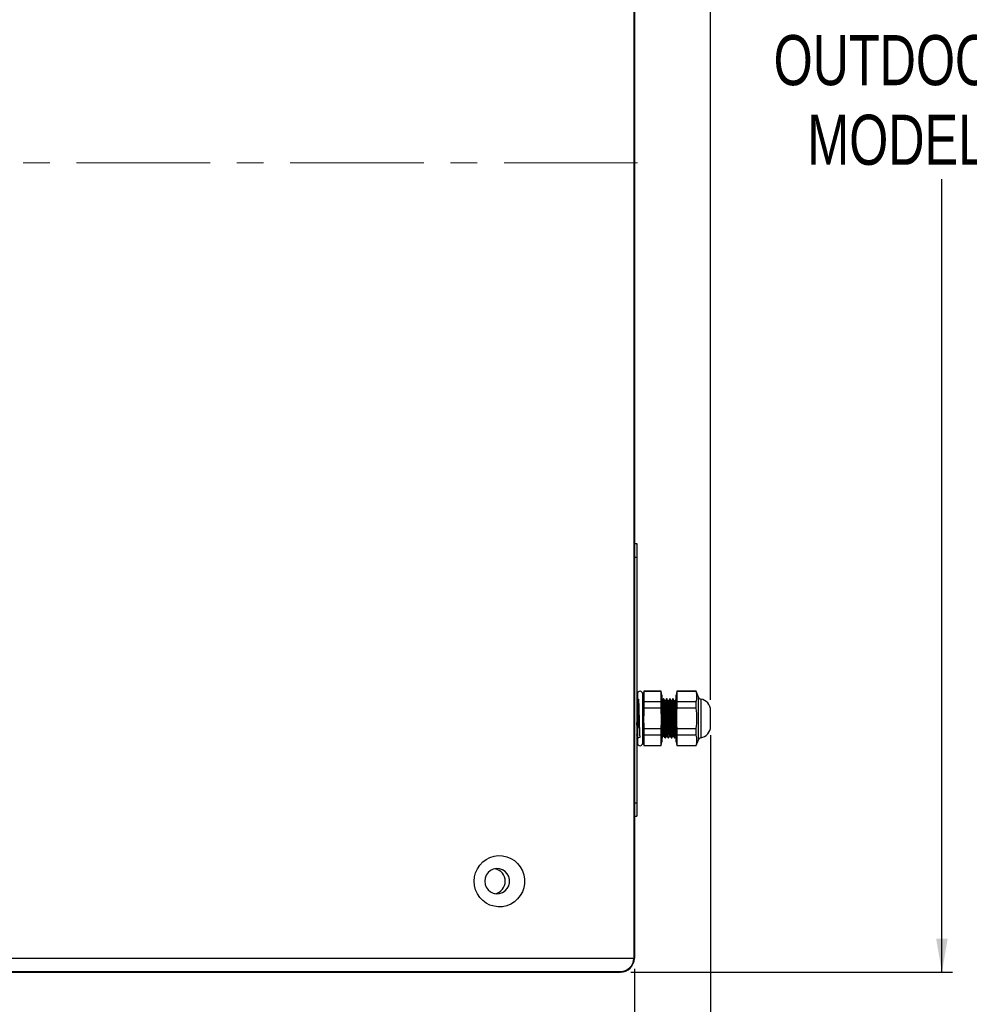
# Model space of a CAD drawing. Header units: millimetres. Extents: x 0 to 4205, y 0 to 2970.
# Tile 21 of 30: x 2236 to 2687, y 590 to 1058. Entities that reach past the tile are written whole.
import ezdxf

# ---------------------------------------------------------------- set-up
doc = ezdxf.new("R2010")
doc.units = ezdxf.units.MM
doc.header["$LTSCALE"] = 5
doc.linetypes.add('CENTERX2', pattern=[20.32, 12.7, -2.54, 2.54, -2.54])
doc.layers.add('SLD-0', color=7, linetype='Continuous')
doc.styles.add('SLDTEXTSTYLE0', font='TXT', dxfattribs={"width": 0.75})
doc.dimstyles.new('SLDDIMSTYLE0', dxfattribs={"dimtxt": 23.8125, "dimasz": 16, "dimexe": 0, "dimexo": 0.0625, "dimgap": 5.953125, "dimtad": 0, "dimtih": 1, "dimtoh": 1, "dimdec": 1, "dimrnd": 1e-09, "dimzin": 12, "dimdsep": 46, "dimtxsty": 'SLDTEXTSTYLE0', "dimsah": 1, "dimcen": 0.09, "dimadec": 0, "dimazin": 3, "dimtfac": 1, "dimtdec": 1, "dimtofl": 0, "dimtmove": 0, "dimatfit": 3, "dimfxl": 1, "dimfrac": 2, "dimtolj": 1, "dimtzin": 12, "dimarcsym": 0})
doc.dimstyles.new('SLDDIMSTYLE1', dxfattribs={"dimtxt": 23.8125, "dimasz": 16, "dimexe": 0, "dimexo": 0.0625, "dimgap": 5.953125, "dimtad": 0, "dimtih": 1, "dimtoh": 1, "dimdec": 1, "dimrnd": 1e-09, "dimzin": 12, "dimdsep": 46, "dimtxsty": 'SLDTEXTSTYLE0', "dimsah": 1, "dimcen": 0.09, "dimadec": 0, "dimazin": 3, "dimtfac": 1, "dimtdec": 1, "dimtmove": 0, "dimatfit": 0, "dimfxl": 1, "dimfrac": 2, "dimtolj": 1, "dimtzin": 12, "dimarcsym": 0})

# ---------------------------------------------------------------- blocks, each defined once
blk = doc.blocks.new('_D_15')
at = {"layer": 'SLD-0', "color": 7, "transparency": 16777216}
for p, q in [((2526.48, 1374.12), (2679.35, 1374.12)), ((2674.35, 1374.12), (2674.35, 1136.68)), ((2634.78, 1131.85), (2627.53, 1131.85)), ((2627.53, 1131.85), (2627.53, 1094.02)), ((2713.93, 1131.85), (2721.17, 1131.85)), ((2721.17, 1131.85), (2721.17, 1094.02)), ((2627.53, 1094.02), (2634.78, 1094.02)), ((2721.17, 1094.02), (2713.93, 1094.02)), ((2674.35, 604.96), (2674.35, 981.77)), ((2526.48, 604.96), (2679.35, 604.96))]:
    blk.add_line(p, q, dxfattribs=at)
for points in [[(2674.35, 1374.12), (2671.6, 1358.12), (2677.1, 1358.12)], [(2674.35, 604.96), (2677.1, 620.96), (2671.6, 620.96)]]:
    blk.add_solid(points, dxfattribs=at)
at = {"layer": 'SLD-0', "color": 7, "transparency": 16777216, "char_height": 23.812, "attachment_point": 1, "style": 'SLDTEXTSTYLE0'}
for s, insert in [('30.28', (2634.78, 1124.71)), ('769.2', (2634.78, 1088.13)), ('OUTDOOR', (2594.34, 1050.3)), ('MODELS', (2610.37, 1012.46))]:
    blk.add_mtext(s, dxfattribs=dict(at, insert=insert))
blk = doc.blocks.new('_D_16')
at = {"layer": 'SLD-0', "color": 7, "transparency": 16777216}
for p, q in [((2564.35, 717.56), (2564.35, 355.01)), ((1843.77, 683.5), (1843.77, 355.01)), ((2155.86, 434.43), (2148.61, 434.43)), ((2148.61, 434.43), (2148.61, 396.59)), ((2235.01, 434.43), (2242.25, 434.43)), ((2242.25, 434.43), (2242.25, 396.59)), ((2148.61, 396.59), (2155.86, 396.59)), ((2242.25, 396.59), (2235.01, 396.59)), ((1843.77, 360.01), (2564.35, 360.01))]:
    blk.add_line(p, q, dxfattribs=at)
for points in [[(1843.77, 360.01), (1859.77, 357.26), (1859.77, 362.76)], [(2564.35, 360.01), (2548.35, 362.76), (2548.35, 357.26)]]:
    blk.add_solid(points, dxfattribs=at)
at = {"layer": 'SLD-0', "color": 7, "transparency": 16777216, "char_height": 23.812, "attachment_point": 1, "style": 'SLDTEXTSTYLE0'}
for s, insert in [('28.37', (2155.86, 427.29)), ('720.6', (2155.86, 390.71))]:
    blk.add_mtext(s, dxfattribs=dict(at, insert=insert))
blk = doc.blocks.new('_D_17')
at = {"layer": 'SLD-0', "color": 7, "transparency": 16777216}
for p, q in [((2528.13, 606.61), (2528.13, 450.94)), ((1847.47, 599.96), (1847.47, 450.94)), ((2155.86, 568.19), (2148.61, 568.19)), ((2148.61, 568.19), (2148.61, 530.36)), ((2235.01, 568.19), (2242.25, 568.19)), ((2242.25, 568.19), (2242.25, 530.36)), ((2148.61, 530.36), (2155.86, 530.36)), ((2242.25, 530.36), (2235.01, 530.36)), ((1847.47, 455.94), (2528.13, 455.94))]:
    blk.add_line(p, q, dxfattribs=at)
for points in [[(1847.47, 455.94), (1863.47, 453.19), (1863.47, 458.69)], [(2528.13, 455.94), (2512.13, 458.69), (2512.13, 453.19)]]:
    blk.add_solid(points, dxfattribs=at)
at = {"layer": 'SLD-0', "color": 7, "transparency": 16777216, "attachment_point": 1, "style": 'SLDTEXTSTYLE0'}
for s, insert, char_height in [('26.80', (2155.86, 561.05), 23.812), ('680.7', (2155.86, 524.47), 23.812), ('OUTDOOR MODELS', (2047.05, 486.64), 23.8125)]:
    blk.add_mtext(s, dxfattribs=dict(at, insert=insert, char_height=char_height))
blk = doc.blocks.new('_D_19')
at = {"layer": 'SLD-0', "color": 7, "transparency": 16777216}
for p, q in [((2599.98, 1487.69), (2592.73, 1487.69)), ((2592.73, 1487.69), (2592.73, 1449.86)), ((2661.54, 1487.69), (2668.78, 1487.69)), ((2668.78, 1487.69), (2668.78, 1449.86)), ((2592.73, 1449.86), (2599.98, 1449.86)), ((2668.78, 1449.86), (2661.54, 1449.86)), ((2527.83, 1372.47), (2527.83, 1418.28)), ((2564.35, 734.36), (2564.35, 1418.28)), ((2527.83, 1413.28), (2497.83, 1413.28)), ((2527.83, 1413.28), (2564.35, 1413.28)), ((2564.35, 1413.28), (2676.02, 1413.28))]:
    blk.add_line(p, q, dxfattribs=at)
for points in [[(2527.83, 1413.28), (2511.83, 1416.03), (2511.83, 1410.53)], [(2564.35, 1413.28), (2580.35, 1410.53), (2580.35, 1416.03)]]:
    blk.add_solid(points, dxfattribs=at)
at = {"layer": 'SLD-0', "color": 7, "transparency": 16777216, "char_height": 23.812, "attachment_point": 1, "style": 'SLDTEXTSTYLE0'}
for s, insert in [('1.44', (2599.98, 1480.55)), ('36.5', (2599.98, 1443.97))]:
    blk.add_mtext(s, dxfattribs=dict(at, insert=insert))

msp = doc.modelspace()

# ---------------------------------------------------------------- linework, layer by layer
at = {"color": 7, "linetype": 'Continuous', "lineweight": 25}
for p, q in [((2527.827752, 1367.465533), (2527.827752, 611.612356)), ((2527.827752, 808.614738), (2529.351754, 808.614738)), ((2529.351754, 808.614738), (2529.351754, 802.264742)), ((2529.351754, 802.264742), (2529.351754, 685.424752)), ((2529.471202, 735.543288), (2529.351754, 735.336608)), ((2529.568804, 735.630191), (2529.521031, 735.628701)), ((2529.568804, 737.215347), (2529.568804, 713.898159)), ((2532.131923, 713.898159), (2532.131923, 737.215347)), ((2532.296223, 735.632426), (2532.131923, 735.348082)), ((2532.675011, 738.486565), (2532.348973, 736.63748)), ((2532.348973, 725.556738), (2532.348973, 736.63748)), ((2540.868891, 738.486565), (2532.675011, 738.486565)), ((2532.675011, 738.486565), (2532.675011, 738.355763)), ((2532.675011, 738.355763), (2532.675011, 733.544923)), ((2540.868891, 738.355763), (2532.675011, 738.355763)), ((2541.194929, 736.63748), (2540.868891, 738.486565)), ((2540.868891, 738.355763), (2540.868891, 738.486565)), ((2540.868891, 733.544923), (2540.868891, 738.355763)), ((2541.194929, 736.63748), (2541.194929, 714.475996)), ((2542.142017, 734.825201), (2541.954709, 734.825201)), ((2543.641997, 734.825201), (2543.454719, 734.825201)), ((2545.142008, 734.825201), (2544.95473, 734.825201)), ((2546.642018, 734.825201), (2546.454711, 734.825201)), ((2548.280758, 738.486565), (2547.954721, 736.63748)), ((2547.954721, 725.556738), (2547.954721, 736.63748)), ((2557.554258, 738.486565), (2548.280758, 738.486565)), ((2548.280758, 738.486565), (2548.280758, 738.355763)), ((2548.280758, 738.355763), (2548.280758, 733.544923)), ((2557.554258, 738.355763), (2548.280758, 738.355763)), ((2558.57615, 735.678918), (2557.554258, 738.486565)), ((2557.554258, 738.355763), (2557.554258, 738.486565)), ((2532.675011, 733.544923), (2532.675011, 730.367578)), ((2532.675011, 733.544923), (2540.868891, 733.544923)), ((2540.868891, 730.367578), (2532.675011, 730.367578)), ((2540.868891, 730.367578), (2540.868891, 733.544923)), ((2547.392202, 733.850933), (2547.204686, 733.850933)), ((2548.280758, 733.544923), (2548.280758, 730.367578)), ((2548.280758, 733.544923), (2557.554258, 733.544923)), ((2557.554258, 730.367578), (2548.280758, 730.367578)), ((2557.554258, 730.367578), (2557.554258, 733.544923)), ((2532.348973, 714.475996), (2532.348973, 725.556738)), ((2547.954721, 714.475996), (2547.954721, 725.556738)), ((2564.352972, 725.556738), (2564.352972, 729.359127)), ((2564.352972, 721.754379), (2564.352972, 725.556738)), ((2532.675011, 720.745898), (2540.868891, 720.745898)), ((2532.675011, 720.745898), (2532.675011, 717.568553)), ((2540.868891, 717.568553), (2540.868891, 720.745898)), ((2548.280758, 720.745898), (2548.280758, 717.568553)), ((2548.280758, 720.745898), (2557.554258, 720.745898)), ((2557.554258, 717.568553), (2557.554258, 720.745898)), ((2529.351754, 716.226048), (2529.485238, 716.457016)), ((2532.131923, 716.061658), (2532.312942, 716.37494)), ((2540.868891, 717.568553), (2532.675011, 717.568553)), ((2532.675011, 717.568553), (2532.675011, 712.757713)), ((2540.868891, 712.757713), (2540.868891, 717.568553)), ((2541.194929, 716.288275), (2541.392309, 716.288275)), ((2541.400505, 716.414518), (2541.392309, 716.409183)), ((2542.704923, 716.288275), (2542.89229, 716.288275)), ((2544.204933, 716.288275), (2544.3923, 716.288275)), ((2545.704914, 716.288275), (2545.892311, 716.288275)), ((2547.204924, 716.288275), (2547.392292, 716.288275)), ((2557.554258, 717.568553), (2548.280758, 717.568553)), ((2548.280758, 717.568553), (2548.280758, 712.757713)), ((2532.348973, 714.475996), (2532.675011, 712.626911)), ((2532.675011, 712.757713), (2532.675011, 712.626911)), ((2532.675011, 712.757713), (2540.868891, 712.757713)), ((2532.675011, 712.626911), (2540.868891, 712.626911)), ((2540.868891, 712.626911), (2541.194929, 714.475996)), ((2540.868891, 712.626911), (2540.868891, 712.757713)), ((2547.954721, 714.475996), (2548.280758, 712.626911)), ((2548.280758, 712.757713), (2548.280758, 712.626911)), ((2548.280758, 712.757713), (2557.554258, 712.757713)), ((2548.280758, 712.626911), (2557.554258, 712.626911)), ((2557.554258, 712.626911), (2558.57615, 715.434558)), ((2557.554258, 712.626911), (2557.554258, 712.757713)), ((2529.351754, 685.424752), (2529.351754, 679.074741)), ((2527.827752, 679.074741), (2529.351754, 679.074741)), ((1867.203785, 611.612356), (2527.827752, 611.612356)), ((1867.229951, 611.612356), (2527.827752, 611.612356)), ((1866.56679, 605.262346), (2521.477772, 605.262346))]:
    msp.add_line(p, q, dxfattribs=at)
at = {"color": 8, "linetype": 'Continuous', "lineweight": 25}
for p, q in [((2527.827752, 802.264742), (2529.351754, 802.264742)), ((2532.296164, 735.601164), (2532.285286, 735.554136)), ((2558.57615, 725.556738), (2558.57615, 735.678918)), ((2559.694541, 734.765209), (2559.694541, 725.556738)), ((2558.57615, 715.434558), (2558.57615, 725.556738)), ((2559.694541, 725.556738), (2559.694541, 716.348297)), ((2527.827752, 685.424752), (2529.351754, 685.424752))]:
    msp.add_line(p, q, dxfattribs=at)
at = {"color": 7, "linetype": 'Continuous', "lineweight": 25, "flags": 128}
for points in [[(2451.959951, 648.188359), (2452.132655, 650.248802), (2452.645806, 652.249999), (2453.484637, 654.13431), (2454.625023, 655.847616), (2456.034152, 657.340533), (2457.671476, 658.570177), (2459.489925, 659.501172), (2461.437149, 660.106695), (2463.45715, 660.369373), (2465.491784, 660.281605), (2467.48258, 659.845925), (2469.372226, 659.074909), (2471.106363, 657.990671), (2472.635073, 656.624473), (2473.914457, 655.015565), (2474.907649, 653.210259), (2475.586069, 651.260472), (2475.930256, 649.222291), (2475.930256, 647.154398), (2475.586069, 645.116217), (2474.907649, 643.166459), (2473.914457, 641.361124), (2472.635073, 639.752216), (2471.106363, 638.386018), (2469.372226, 637.30178), (2467.48258, 636.530764), (2465.491784, 636.095084), (2463.45715, 636.007316), (2461.437149, 636.269993), (2459.489925, 636.875517), (2457.671476, 637.806512), (2456.034152, 639.036156), (2454.625023, 640.529073), (2453.484637, 642.242379), (2452.645806, 644.12669), (2452.132655, 646.127886), (2451.959951, 648.188359)], [(2456.987185, 648.188359), (2457.172645, 646.697588), (2457.717402, 645.300514), (2458.587182, 644.084907), (2459.72736, 643.12709), (2461.066289, 642.487324), (2462.519837, 642.205782), (2463.996691, 642.300136), (2465.404046, 642.764456), (2466.653449, 643.569566), (2467.66643, 644.66492), (2468.379302, 645.981646), (2468.747301, 647.437043), (2468.747301, 648.939646), (2468.379302, 650.395042), (2467.66643, 651.711769), (2466.653449, 652.807123), (2465.404046, 653.612233), (2463.996691, 654.076553), (2462.519837, 654.170907), (2461.066289, 653.889365), (2459.72736, 653.249598), (2458.587182, 652.291781), (2457.717402, 651.076175), (2457.172645, 649.679101), (2456.987185, 648.188359)]]:
    msp.add_lwpolyline(points, dxfattribs=at)
at = {"color": 7, "linetype": 'Continuous', "lineweight": 25}
for centre, radius, start, end in [((2530.850362, 737.215345), 1.281555, 0, 180), ((2559.903224, 736.161943), 1.41224, 200, 261.5028547), ((2558.886882, 729.359125), 5.46608, 0, 81.5028547), ((2558.886882, 721.754365), 5.46608, 278.4971453, 0), ((2559.903224, 714.951546), 1.41224, 98.4971453, 160), ((2530.850362, 713.898145), 1.281555, 180, 0), ((2460.778107, 648.226572), 5.964901, 359.63295027, 79.50072152), ((2460.778107, 648.150118), 5.964901, 280.49927955, 0.36733273), ((2521.477762, 611.612345), 6.35, 270, 360)]:
    msp.add_arc(centre, radius, start, end, dxfattribs=at)
for points, knots in [([(2529.490484, 716.500468), (2530.073133, 716.478518), (2531.197811, 716.43615), (2530.69182, 717.389844), (2530.745624, 718.862752), (2530.652717, 720.857394), (2530.599179, 723.201148), (2530.535022, 725.722151), (2530.473779, 728.229635), (2530.411695, 730.534372), (2530.349888, 732.463089), (2530.287967, 733.872247), (2530.226064, 734.652556), (2530.164212, 734.748195), (2530.102288, 734.152812), (2530.04045, 732.908158), (2529.978515, 731.111443), (2529.916679, 728.897467), (2529.854752, 726.431999), (2529.792903, 723.902235), (2529.730995, 721.497428), (2529.669087, 719.400699), (2529.607237, 717.766823), (2529.545311, 716.723349), (2529.483479, 716.333258), (2529.421521, 716.690567), (2529.37772, 717.27402), (2529.354397, 717.871927), (2529.351754, 717.939682)], [0, 0, 0, 0, 0.0427526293, 0.0825247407, 0.122285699, 0.1620402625, 0.2017868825, 0.2415226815, 0.281252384, 0.3209740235, 0.3606845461, 0.4003889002, 0.4400855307, 0.479770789, 0.5194504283, 0.5591214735, 0.5987817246, 0.6384364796, 0.6780820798, 0.7177172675, 0.7573466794, 0.7969675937, 0.8365773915, 0.8761820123, 0.9157774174, 0.9553623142, 0.9949416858, 1, 1, 1, 1]), ([(2532.333476, 735.686726), (2532.332166, 735.688662), (2532.330807, 735.69067), (2532.329413, 735.675985), (2532.329363, 735.675461)], [0, 0, 0, 0, 0.9643424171, 1, 1, 1, 1]), ([(2541.942311, 734.811611), (2541.848599, 734.649557), (2541.660754, 734.324721), (2541.472832, 733.99939), (2541.37866, 733.83636)], [0, 0, 0, 0, 0.4988789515, 1, 1, 1, 1]), ([(2542.704923, 716.399229), (2542.696173, 716.369313), (2542.661796, 716.251778), (2542.597841, 717.075003), (2542.519816, 718.79135), (2542.442925, 721.298813), (2542.360809, 724.238594), (2542.286961, 727.334729), (2542.20413, 730.22744), (2542.128769, 732.624327), (2542.049327, 734.28311), (2541.989347, 734.752322), (2541.955631, 734.850792), (2541.946162, 734.782502), (2541.941834, 734.751291)], [0, 0, 0, 0, 0.0354015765, 0.1390854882, 0.2418971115, 0.3444302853, 0.4482437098, 0.5499733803, 0.6539511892, 0.7560370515, 0.8593336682, 0.962665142, 0.9829364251, 1, 1, 1, 1]), ([(2542.89229, 716.409183), (2542.881055, 716.382205), (2542.844282, 716.293907), (2542.776934, 717.205803), (2542.700337, 719.013323), (2542.622011, 721.576198), (2542.540764, 724.547427), (2542.466498, 727.640802), (2542.383468, 730.488965), (2542.30902, 732.847302), (2542.228043, 734.318656), (2542.172933, 734.955921), (2542.144529, 734.795958), (2542.142017, 734.781808)], [0, 0, 0, 0, 0.0464889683, 0.1521534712, 0.2563907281, 0.3610895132, 0.4665343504, 0.5701396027, 0.6759743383, 0.779637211, 0.8849991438, 0.9898278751, 1, 1, 1, 1]), ([(2542.729808, 733.802027), (2542.636131, 733.962988), (2542.44853, 734.285338), (2542.260662, 734.610691), (2542.166603, 734.773583)], [0, 0, 0, 0, 0.4993368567, 1, 1, 1, 1]), ([(2543.442322, 734.811611), (2543.348548, 734.649437), (2543.160681, 734.324536), (2542.972761, 733.99927), (2542.878641, 733.83636)], [0, 0, 0, 0, 0.4991485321, 1, 1, 1, 1]), ([(2544.204933, 716.399229), (2544.196183, 716.369313), (2544.161807, 716.251778), (2544.097848, 717.075003), (2544.01984, 718.791351), (2543.942883, 721.298812), (2543.860833, 724.238594), (2543.786967, 727.334729), (2543.704144, 730.22744), (2543.628768, 732.62433), (2543.549378, 734.283101), (2543.489257, 734.752344), (2543.455648, 734.850793), (2543.446156, 734.782455), (2543.441815, 734.751201)], [0, 0, 0, 0, 0.0354008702, 0.1390827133, 0.2418922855, 0.3444234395, 0.4482347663, 0.5499624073, 0.6539381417, 0.7560219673, 0.8593165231, 0.9626459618, 0.9829168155, 1, 1, 1, 1]), ([(2544.3923, 716.409183), (2544.381053, 716.382205), (2544.344239, 716.293907), (2544.276964, 717.205803), (2544.20034, 719.013323), (2544.122033, 721.576198), (2544.040737, 724.547427), (2543.966471, 727.640801), (2543.883489, 730.488966), (2543.809024, 732.847302), (2543.728068, 734.318656), (2543.672913, 734.955921), (2543.64451, 734.795958), (2543.641997, 734.781808)], [0, 0, 0, 0, 0.04648899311, 0.15215346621, 0.25639072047, 0.36108950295, 0.46653436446, 0.57013961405, 0.67597431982, 0.77963718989, 0.88499912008, 0.9898278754, 1, 1, 1, 1]), ([(2544.229818, 733.802027), (2544.136077, 733.963308), (2543.948433, 734.286146), (2543.760588, 734.611011), (2543.666584, 734.773583)], [0, 0, 0, 0, 0.4995705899, 1, 1, 1, 1]), ([(2544.942332, 734.811611), (2544.848497, 734.649307), (2544.66062, 734.324341), (2544.47271, 733.99914), (2544.378651, 733.83636)], [0, 0, 0, 0, 0.4994482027, 1, 1, 1, 1]), ([(2545.704914, 716.399229), (2545.696164, 716.369313), (2545.661789, 716.251778), (2545.597817, 717.075003), (2545.519862, 718.791351), (2545.442887, 721.298812), (2545.360858, 724.238595), (2545.286926, 727.334728), (2545.204169, 730.227439), (2545.128774, 732.624332), (2545.049393, 734.283092), (2544.98926, 734.752368), (2544.955658, 734.850793), (2544.946148, 734.782407), (2544.941796, 734.751112)], [0, 0, 0, 0, 0.0354001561, 0.1390799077, 0.2418873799, 0.3444164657, 0.4482256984, 0.5499513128, 0.6539249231, 0.7560066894, 0.8592991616, 0.9626265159, 0.9828969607, 1, 1, 1, 1]), ([(2545.892311, 716.409183), (2545.881063, 716.382205), (2545.84425, 716.293907), (2545.776971, 717.205803), (2545.700364, 719.013324), (2545.621992, 721.576197), (2545.540758, 724.547427), (2545.466489, 727.640802), (2545.383459, 730.488965), (2545.309011, 732.847302), (2545.228035, 734.318656), (2545.172924, 734.955921), (2545.14452, 734.795958), (2545.142008, 734.781808)], [0, 0, 0, 0, 0.0464889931, 0.1521534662, 0.2563907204, 0.3610895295, 0.466534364, 0.5701396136, 0.6759743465, 0.7796372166, 0.8849991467, 0.9898278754, 1, 1, 1, 1]), ([(2545.729829, 733.802027), (2545.636018, 733.963615), (2545.448319, 734.286927), (2545.260529, 734.611319), (2545.166595, 734.773583)], [0, 0, 0, 0, 0.49978845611, 1, 1, 1, 1]), ([(2546.442313, 734.811611), (2546.348429, 734.649176), (2546.160563, 734.324138), (2545.972661, 733.999008), (2545.878661, 733.83636)], [0, 0, 0, 0, 0.4997416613, 1, 1, 1, 1]), ([(2547.204924, 716.399229), (2547.196175, 716.369313), (2547.161798, 716.251778), (2547.097843, 717.075003), (2547.019817, 718.79135), (2546.942926, 721.298813), (2546.86081, 724.238594), (2546.786963, 727.334729), (2546.704132, 730.227438), (2546.62877, 732.624335), (2546.549331, 734.283082), (2546.489342, 734.75239), (2546.455623, 734.850793), (2546.446125, 734.782359), (2546.441776, 734.751023)], [0, 0, 0, 0, 0.0353994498, 0.1390771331, 0.2418825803, 0.3444095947, 0.448216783, 0.5499403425, 0.6539119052, 0.755991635, 0.8592820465, 0.9626073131, 0.9828773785, 1, 1, 1, 1]), ([(2547.392292, 716.409183), (2547.381056, 716.382205), (2547.344284, 716.293907), (2547.276937, 717.205803), (2547.200335, 719.013323), (2547.122026, 721.576198), (2547.040714, 724.547426), (2546.966514, 727.640802), (2546.883466, 730.488965), (2546.809023, 732.847302), (2546.728045, 734.318656), (2546.672934, 734.955921), (2546.644531, 734.795958), (2546.642018, 734.781808)], [0, 0, 0, 0, 0.04648896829, 0.15215347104, 0.25639072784, 0.36108951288, 0.46653437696, 0.57013960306, 0.67597433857, 0.77963721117, 0.88499914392, 0.98982787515, 1, 1, 1, 1]), ([(2547.229809, 733.802027), (2547.135942, 733.963924), (2546.948207, 734.287716), (2546.760472, 734.611627), (2546.666605, 734.773583)], [0, 0, 0, 0, 0.4999994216, 1, 1, 1, 1]), ([(2547.942323, 734.811611), (2547.848378, 734.649056), (2547.660491, 734.323955), (2547.47259, 733.998889), (2547.378642, 733.83636)], [0, 0, 0, 0, 0.5000124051, 1, 1, 1, 1]), ([(2557.554258, 733.544923), (2557.722122, 734.339087), (2558.061057, 735.942589), (2557.724253, 737.546313), (2557.554258, 738.355763)], [0, 0, 0, 0, 0.4952684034, 1, 1, 1, 1]), ([(2532.675011, 730.367578), (2532.569882, 727.542045), (2532.450439, 724.331796), (2532.650978, 721.129644), (2532.675011, 720.745898)], [0, 0, 0, 0, 0.8801601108, 1, 1, 1, 1]), ([(2540.868891, 720.745898), (2540.892924, 721.129644), (2541.093463, 724.331796), (2540.97402, 727.542045), (2540.868891, 730.367578)], [0, 0, 0, 0, 0.1198398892, 1, 1, 1, 1]), ([(2541.39219, 733.850933), (2541.361162, 733.850918), (2541.298705, 733.850888), (2541.236171, 733.850918), (2541.204704, 733.850933)], [0, 0, 0, 0, 0.4967862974, 1, 1, 1, 1]), ([(2541.944695, 717.28865), (2541.936779, 717.303032), (2541.903431, 717.363612), (2541.839365, 718.063999), (2541.762863, 719.706433), (2541.684524, 721.993034), (2541.603236, 724.654522), (2541.528972, 727.419283), (2541.445976, 729.979442), (2541.371565, 732.048133), (2541.296642, 733.408826), (2541.25029, 733.628862), (2541.230185, 733.724303)], [0, 0, 0, 0, 0.0345480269, 0.1455273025, 0.2550065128, 0.3649717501, 0.4757200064, 0.584536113, 0.6956936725, 0.8045703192, 0.9152316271, 1, 1, 1, 1]), ([(2542.153073, 717.380411), (2542.140807, 717.338692), (2542.102937, 717.209886), (2542.034772, 717.969234), (2541.978782, 719.061585), (2541.926952, 720.417322), (2541.871562, 721.993474), (2541.790876, 724.653812), (2541.716461, 727.421661), (2541.633473, 729.970494), (2541.559008, 732.08095), (2541.478058, 733.397581), (2541.42288, 733.968033), (2541.394523, 733.824708), (2541.392011, 733.812011)], [0, 0, 0, 0, 0.04981644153, 0.15380624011, 0.26066387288, 0.26699024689, 0.37019468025, 0.47413395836, 0.57625991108, 0.68058339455, 0.78276616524, 0.8866238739, 0.98995587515, 1, 1, 1, 1]), ([(2542.892201, 733.850933), (2542.861109, 733.850918), (2542.79863, 733.850888), (2542.736119, 733.850918), (2542.704714, 733.850933)], [0, 0, 0, 0, 0.4976210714, 1, 1, 1, 1]), ([(2543.444676, 717.28868), (2543.43677, 717.303059), (2543.40345, 717.363659), (2543.339367, 718.064004), (2543.262888, 719.706432), (2543.184482, 721.993033), (2543.103261, 724.654522), (2543.028975, 727.419283), (2542.945998, 729.97944), (2542.871536, 732.04814), (2542.796613, 733.408904), (2542.75027, 733.628958), (2542.730165, 733.724422)], [0, 0, 0, 0, 0.0345256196, 0.145504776, 0.2549838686, 0.3649490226, 0.4756971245, 0.5845131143, 0.6956705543, 0.8045471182, 0.9152083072, 1, 1, 1, 1]), ([(2543.653054, 717.380381), (2543.640786, 717.338683), (2543.602902, 717.209914), (2543.534798, 717.96924), (2543.478793, 719.061585), (2543.426962, 720.417322), (2543.371583, 721.993474), (2543.290849, 724.653812), (2543.216435, 727.42166), (2543.13349, 729.970497), (2543.059025, 732.080941), (2542.978032, 733.397612), (2542.922975, 733.967974), (2542.894514, 733.824709), (2542.891992, 733.812011)], [0, 0, 0, 0, 0.0498016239, 0.1537924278, 0.2606511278, 0.266977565, 0.3701830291, 0.4741233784, 0.5762503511, 0.680574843, 0.7827586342, 0.8866173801, 0.9899504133, 1, 1, 1, 1]), ([(2544.392211, 733.850933), (2544.361068, 733.850933), (2544.298568, 733.850933), (2544.236058, 733.850933), (2544.204695, 733.850933)], [0, 0, 0, 0, 0.4982790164, 1, 1, 1, 1]), ([(2544.944657, 717.288739), (2544.936761, 717.303105), (2544.903471, 717.36368), (2544.839333, 718.064019), (2544.762863, 719.706427), (2544.684503, 721.993035), (2544.603265, 724.654521), (2544.529, 727.419284), (2544.445957, 729.979437), (2544.371559, 732.048148), (2544.296619, 733.408982), (2544.250261, 733.629054), (2544.230146, 733.724541)], [0, 0, 0, 0, 0.0345028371, 0.1454819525, 0.2549609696, 0.364926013, 0.4756740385, 0.5844899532, 0.6956473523, 0.804523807, 0.9151849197, 1, 1, 1, 1]), ([(2545.153035, 717.380381), (2545.140778, 717.338692), (2545.10292, 717.209924), (2545.034805, 717.969253), (2544.978803, 719.061585), (2544.926973, 720.417322), (2544.871538, 721.993473), (2544.790874, 724.653812), (2544.716437, 727.421661), (2544.633516, 729.970496), (2544.558982, 732.080945), (2544.478063, 733.397595), (2544.422845, 733.968024), (2544.394514, 733.824691), (2544.392002, 733.811981)], [0, 0, 0, 0, 0.04978687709, 0.15377881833, 0.26063868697, 0.26696519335, 0.37017181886, 0.47411327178, 0.57624136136, 0.68056699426, 0.78275193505, 0.88661181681, 0.98994598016, 1, 1, 1, 1]), ([(2545.892192, 733.850933), (2545.860999, 733.850933), (2545.798504, 733.850933), (2545.736008, 733.850933), (2545.704705, 733.850933)], [0, 0, 0, 0, 0.4991291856, 1, 1, 1, 1]), ([(2546.444637, 717.288769), (2546.436741, 717.303133), (2546.403428, 717.363728), (2546.339362, 718.064025), (2546.262866, 719.706426), (2546.184525, 721.993036), (2546.103237, 724.654521), (2546.028973, 727.419284), (2545.945978, 729.979436), (2545.871565, 732.048153), (2545.79663, 733.40907), (2545.750252, 733.629133), (2545.730127, 733.724631)], [0, 0, 0, 0, 0.0344801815, 0.1454592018, 0.2549381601, 0.3649031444, 0.4756511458, 0.584467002, 0.6956243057, 0.8045007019, 0.9151617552, 1, 1, 1, 1]), ([(2546.653045, 717.380352), (2546.640789, 717.338683), (2546.602924, 717.209952), (2546.534775, 717.969259), (2546.478784, 719.061584), (2546.426953, 720.417322), (2546.371564, 721.993473), (2546.290877, 724.653812), (2546.216463, 727.421661), (2546.133472, 729.970496), (2546.059017, 732.080942), (2545.978029, 733.397609), (2545.922948, 733.967999), (2545.894506, 733.824691), (2545.891983, 733.811981)], [0, 0, 0, 0, 0.0497722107, 0.1537655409, 0.2606268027, 0.2669533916, 0.3701613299, 0.474104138, 0.576233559, 0.6805605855, 0.7827468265, 0.8866080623, 0.9899435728, 1, 1, 1, 1]), ([(2547.954721, 717.262573), (2547.943516, 717.28047), (2547.906946, 717.338883), (2547.83942, 718.058807), (2547.762876, 719.707823), (2547.684488, 721.992656), (2547.603261, 724.654621), (2547.528977, 727.419257), (2547.446, 729.979442), (2547.371536, 732.048158), (2547.2966, 733.40915), (2547.250232, 733.62923), (2547.230107, 733.72475)], [0, 0, 0, 0, 0.0483190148, 0.1577046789, 0.2656118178, 0.373998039, 0.4831559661, 0.5904095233, 0.6999709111, 0.8072841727, 0.9163564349, 1, 1, 1, 1]), ([(2547.954721, 719.691879), (2547.953204, 719.731365), (2547.926929, 720.415003), (2547.8716, 721.994512), (2547.790846, 724.653539), (2547.716437, 727.421735), (2547.633492, 729.970477), (2547.559025, 732.080946), (2547.478041, 733.397612), (2547.422956, 733.96799), (2547.394516, 733.824691), (2547.391994, 733.811981)], [0, 0, 0, 0, 0.0085566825, 0.1481449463, 0.2887271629, 0.426856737, 0.5679585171, 0.7061649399, 0.8466367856, 0.9863975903, 1, 1, 1, 1]), ([(2548.280758, 730.367578), (2548.17563, 727.542045), (2548.056187, 724.331796), (2548.256726, 721.129644), (2548.280758, 720.745898)], [0, 0, 0, 0, 0.8801601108, 1, 1, 1, 1]), ([(2557.554258, 720.745898), (2557.722122, 722.334226), (2558.061057, 725.541227), (2557.724253, 728.748678), (2557.554258, 730.367578)], [0, 0, 0, 0, 0.495268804, 1, 1, 1, 1]), ([(2529.568804, 717.228032), (2529.557936, 717.382613), (2529.526443, 717.830534), (2529.474349, 719.243464), (2529.412838, 721.253041), (2529.371979, 722.845864), (2529.351754, 723.634309)], [0, 0, 0, 0, 0.1502775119, 0.4354497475, 0.7205484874, 1, 1, 1, 1]), ([(2532.348973, 717.920429), (2532.333999, 718.290158), (2532.304053, 719.02957), (2532.253568, 720.657485), (2532.197575, 722.735692), (2532.156561, 724.405554), (2532.136185, 725.235141)], [0, 0, 0, 0, 0.2112032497, 0.4223810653, 0.7130390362, 1, 1, 1, 1]), ([(2532.312972, 716.520018), (2532.298086, 716.473341), (2532.262525, 716.361839), (2532.206431, 717.183918), (2532.160995, 718.089789), (2532.136136, 718.866675), (2532.131923, 718.99832)], [0, 0, 0, 0, 0.246269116, 0.5882956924, 0.9302360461, 1, 1, 1, 1]), ([(2541.399998, 716.29367), (2541.494166, 716.456504), (2541.682024, 716.781346), (2541.869973, 717.106731), (2541.963709, 717.26901)], [0, 0, 0, 0, 0.5012710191, 1, 1, 1, 1]), ([(2541.93644, 717.288829), (2541.967918, 717.287886), (2542.030455, 717.286012), (2542.092909, 717.287894), (2542.123926, 717.288829)], [0, 0, 0, 0, 0.5033574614, 1, 1, 1, 1]), ([(2542.152537, 717.271007), (2542.246581, 717.109513), (2542.434464, 716.786879), (2542.622011, 716.46145), (2542.715681, 716.298915)], [0, 0, 0, 0, 0.5005478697, 1, 1, 1, 1]), ([(2542.899979, 716.29367), (2542.994099, 716.456435), (2543.181977, 716.781341), (2543.369926, 717.106662), (2543.46372, 717.26901)], [0, 0, 0, 0, 0.5009614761, 1, 1, 1, 1]), ([(2543.436421, 717.288829), (2543.467845, 717.288111), (2543.530369, 717.286683), (2543.592856, 717.288116), (2543.623937, 717.288829)], [0, 0, 0, 0, 0.5026062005, 1, 1, 1, 1]), ([(2543.652517, 717.271007), (2543.746505, 717.109334), (2543.934342, 716.786224), (2544.121934, 716.461272), (2544.215662, 716.298915)], [0, 0, 0, 0, 0.5003651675, 1, 1, 1, 1]), ([(2544.399989, 716.29367), (2544.49405, 716.456367), (2544.681928, 716.781344), (2544.869877, 717.106594), (2544.96373, 717.26901)], [0, 0, 0, 0, 0.5006446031, 1, 1, 1, 1]), ([(2544.936431, 717.288829), (2544.967794, 717.288351), (2545.030295, 717.287398), (2545.092785, 717.288353), (2545.123918, 717.288829)], [0, 0, 0, 0, 0.5017986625, 1, 1, 1, 1]), ([(2545.152528, 717.271007), (2545.246444, 717.109153), (2545.434213, 716.785555), (2545.621874, 716.461092), (2545.715673, 716.298915)], [0, 0, 0, 0, 0.5001689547, 1, 1, 1, 1]), ([(2545.9, 716.29367), (2545.994002, 716.456299), (2546.181882, 716.78134), (2546.36981, 717.106526), (2546.463711, 717.26901)], [0, 0, 0, 0, 0.500333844, 1, 1, 1, 1]), ([(2546.436442, 717.288829), (2546.467744, 717.28859), (2546.53024, 717.288113), (2546.592735, 717.288591), (2546.623928, 717.288829)], [0, 0, 0, 0, 0.5008707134, 1, 1, 1, 1]), ([(2546.652538, 717.271007), (2546.746399, 717.108975), (2546.934123, 716.784908), (2547.121809, 716.460914), (2547.215653, 716.298915)], [0, 0, 0, 0, 0.4999924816, 1, 1, 1, 1]), ([(2547.399981, 716.29367), (2547.493935, 716.45623), (2547.681836, 716.781336), (2547.869762, 717.106457), (2547.963721, 717.26901)], [0, 0, 0, 0, 0.5000228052, 1, 1, 1, 1]), ([(2557.554258, 712.757713), (2557.722122, 713.551878), (2558.061057, 715.15538), (2557.724253, 716.759103), (2557.554258, 717.568553)], [0, 0, 0, 0, 0.4952684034, 1, 1, 1, 1])]:
    msp.add_open_spline(points, degree=3, knots=knots, dxfattribs=at)
at = {"color": 8, "linetype": 'Continuous', "lineweight": 25}
msp.add_open_spline([(2529.568804, 734.747357), (2529.562346, 734.866249), (2529.541298, 735.253712), (2529.509205, 735.538096), (2529.483503, 735.519144), (2529.472394, 735.510952)], degree=3, knots=[0, 0, 0, 0, 0.2008498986, 0.6545635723, 1, 1, 1, 1], dxfattribs=at)
at = {"layer": 'SLD-0', "color": 7}
for p, q in [((2528.127762, 1367.465545), (2528.127762, 611.612345)), ((1847.471176, 604.962345), (2521.477762, 604.962345))]:
    msp.add_line(p, q, dxfattribs=at)
at = {"layer": 'SLD-0', "color": 7, "linetype": 'CENTERX2', "lineweight": 18}
msp.add_line((1856.566784, 989.538945), (2531.477762, 989.538945), dxfattribs=at)
at = {"layer": 'SLD-0', "color": 7}
msp.add_arc((2521.477762, 611.612345), 6.65, 270, 0, dxfattribs=at)

# ---------------------------------------------------------------- dimensions: what is measured, and where the dimension line sits
for base, p1, p2, dimstyle, picture, middle in [((2564.352962, 1452.899352), (2527.827762, 1367.465545), (2564.352962, 729.359125), 'SLDDIMSTYLE1', '_D_19', (2630.75595, 1452.899352)), ((2564.352962, 399.634503), (1843.774589, 688.495899), (2564.352962, 722.559545), 'SLDDIMSTYLE0', '_D_16', (2195.434485, 399.634503))]:
    dim = msp.add_linear_dim(base=base, p1=p1, p2=p2, dimstyle=dimstyle, dxfattribs=at)
    dim.commit()
    dim.dimension.update_dxf_attribs({"geometry": picture, "text_midpoint": middle, "dimtype": 160})
dim = msp.add_linear_dim(base=(2674.352962, 604.962345), p1=(2521.477762, 1374.115545), p2=(2521.477762, 604.962345), angle=90, text='<>\\POUTDOOR\\PMODELS', dimstyle='SLDDIMSTYLE0', dxfattribs=at)
dim.commit()
dim.dimension.update_dxf_attribs({"geometry": '_D_15', "text_midpoint": (2674.352962, 1059.22452), "dimtype": 160})
dim = msp.add_linear_dim(base=(2528.127762, 514.480105), p1=(1847.471176, 604.962345), p2=(2528.127762, 611.612345), text='<>\\POUTDOOR MODELS', dimstyle='SLDDIMSTYLE0', dxfattribs=at)
dim.commit()
dim.dimension.update_dxf_attribs({"geometry": '_D_17', "text_midpoint": (2195.434485, 514.480105), "dimtype": 160})

doc.saveas('drawing.dxf')
